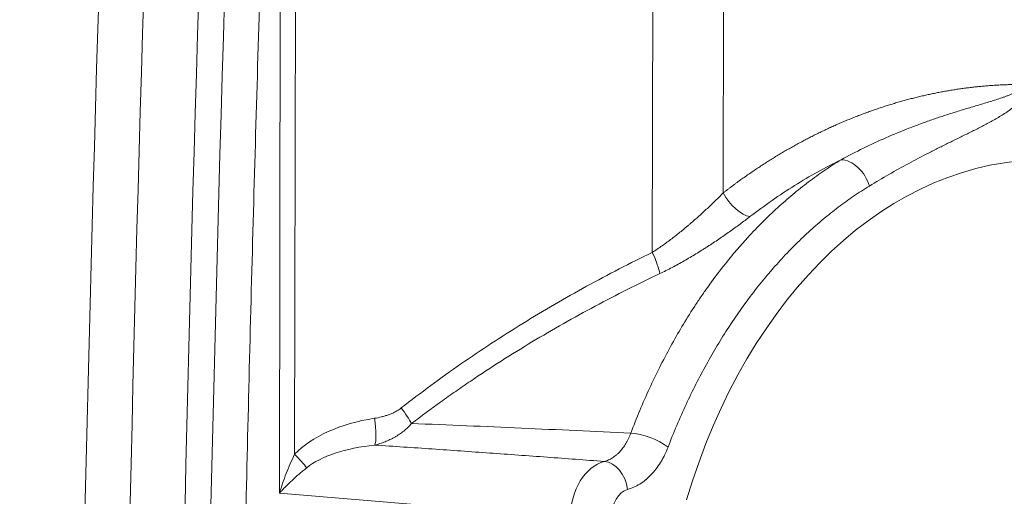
# Model space of a CAD drawing. Header units: millimetres. Extents: x 0 to 594, y 0 to 420.
# Tile 115 of 256: x 221.55 to 226.74, y 324.41 to 326.93. Entities that reach past the tile are written whole.
import ezdxf

# ---------------------------------------------------------------- set-up
doc = ezdxf.new("R2010")
doc.units = ezdxf.units.MM
doc.layers.add('1', color=7, linetype='Continuous', true_color=0xffffff)
doc.styles.add('Arial', font='txt')
doc.dimstyles.get("Standard").update_dxf_attribs({"dimtxt": 0.18, "dimasz": 0.18, "dimexe": 0.18, "dimexo": 0.0625, "dimgap": 0.09, "dimtad": 0, "dimtih": 1, "dimtoh": 1, "dimdec": 4, "dimzin": 0, "dimdsep": 46, "dimtxsty": 'Standard', "dimcen": 0.09, "dimadec": 0, "dimazin": 0, "dimtfac": 1, "dimtdec": 4, "dimtofl": 0, "dimtmove": 0, "dimatfit": 3, "dimfxl": 0, "dimtolj": 1, "dimtzin": 0, "dimarcsym": 0})

# ---------------------------------------------------------------- blocks, each defined once
blk = doc.blocks.new('_U5')
at = {"layer": '1', "color": 18, "lineweight": 18}
for p, q in [((170.9219, 289.963), (170.9219, 380.6252)), ((338.7503, 348.6183), (338.7503, 380.6252)), ((170.9219, 378.6252), (248.7529, 378.6252)), ((338.7503, 378.6252), (260.9193, 378.6252))]:
    blk.add_line(p, q, dxfattribs=at)
at = {"layer": '1', "color": 18}
for points in [[(170.9219, 378.6252), (174.4219, 379.563), (174.4219, 377.6874)], [(338.7503, 378.6252), (335.2503, 377.6874), (335.2503, 379.563)]]:
    blk.add_solid(points, dxfattribs=at)
at = {"layer": '1', "color": 18, "linetype": 'Continuous', "lineweight": 13, "insert": (250.4384, 375.9894), "char_height": 3.5, "attachment_point": 7, "line_spacing_factor": 1.047437, "style": 'Arial'}
blk.add_mtext('\\fArial|b0|i0;\\W1.0000;3.36', dxfattribs=at)
blk = doc.blocks.new('_U9')
at = {"layer": '1', "color": 18, "lineweight": 18}
for p, q in [((135.9242, 328.6865), (181.306, 328.6865)), ((179.306, 328.6865), (179.306, 250.8383)), ((170.9219, 289.963), (181.306, 289.963)), ((179.306, 250.8383), (184.306, 250.8383))]:
    blk.add_line(p, q, dxfattribs=at)
at = {"layer": '1', "color": 18}
for points in [[(179.306, 328.6865), (180.2438, 325.1865), (178.3681, 325.1865)], [(179.306, 289.963), (178.3681, 293.463), (180.2438, 293.463)]]:
    blk.add_solid(points, dxfattribs=at)
at = {"layer": '1', "color": 18, "linetype": 'Continuous', "lineweight": 13, "char_height": 3.5, "attachment_point": 7, "line_spacing_factor": 1.047437, "style": 'Arial'}
for s, insert in [('\\fArial|b0|i0;\\W1.0000;0.8', (185.9915, 248.2025)), ('\\fArial|b0|i0;\\W1.0000;FWD LIFT POINTS', (185.9915, 241.1404))]:
    blk.add_mtext(s, dxfattribs=dict(at, insert=insert))

msp = doc.modelspace()

# ---------------------------------------------------------------- linework, layer by layer
at = {"layer": '1', "color": 155, "linetype": 'Continuous', "lineweight": 13}
for p, q in [((223.0074, 330.8217), (222.9979, 324.6361)), ((224.8851, 325.7015), (224.893, 330.8336)), ((225.2671, 330.8503), (225.2596, 326.0154)), ((222.9181, 324.4308), (222.9273, 330.4195)), ((224.452, 324.3025), (222.9181, 324.4308))]:
    msp.add_line(p, q, dxfattribs=at)
at = {"layer": '1', "color": 155, "linetype": 'Continuous', "lineweight": 18}
msp.add_ellipse((226.9589, 323.2413), major_axis=(0, -2.9494), ratio=0.697254, start_param=3.13417, end_param=4.310697, dxfattribs=at)
at = {"layer": '1', "color": 155, "linetype": 'Continuous', "lineweight": 13}
for centre, major_axis, ratio, start_param, end_param in [((225.921, 326.0519), (-0.0784, 0.1279), 0.673275, 4.320092, 5.893157), ((225.3433, 326.0153), (0.0922, -0.1183), 0.468063, 4.361908, 5.817048), ((224.8566, 325.7016), (0.0656, -0.1349), 0.171548, 0.511095, 1.487155), ((223.532, 324.8803), (0.0925, -0.1181), 0.150602, 0.689175, 1.452898), ((223.6721, 324.3878), (0.767, -0.0566), 0.585049, 1.949647, 2.685942), ((223.3907, 324.8257), (0.0232, -0.1482), 0.188005, 0.275952, 1.540985), ((224.8586, 324.6734), (-0.14, 0.0537), 0.356477, 3.961766, 5.511843), ((223.6436, 324.3878), (0.6593, -0.0503), 0.453679, 1.950257, 2.686552), ((222.9694, 324.6361), (0.1076, -0.1045), 0.133541, 0.687305, 1.433606), ((224.6627, 324.3026), (-0.0127, -0.2999), 0.701706, 3.348606, 4.742444), ((224.6449, 324.4505), (-0.0383, 0.145), 0.718449, 4.523616, 6.047679), ((224.7723, 324.3025), (-0.0008, -0.1502), 0.683042, 3.323971, 4.71781)]:
    msp.add_ellipse(centre, major_axis=major_axis, ratio=ratio, start_param=start_param, end_param=end_param, dxfattribs=at)
for points, degree in [([(222.0868, 330.3983), (221.9025, 325.982), (221.8103, 321.5658), (221.8102, 317.1495)], 3), ([(222.7476, 330.3415), (222.5656, 325.9469), (222.4746, 321.5482), (222.4746, 317.1495)], 3), ([(225.2596, 326.0154), (225.348, 326.0842), (225.5315, 326.2063), (225.7207, 326.3124), (225.9157, 326.4025), (226.1166, 326.4761), (226.3217, 326.5321), (226.5283, 326.5695), (226.7361, 326.5882), (226.8393, 326.5877)], 2)]:
    msp.add_open_spline(points, degree=degree, dxfattribs=at)
at = {"layer": '1', "color": 155, "linetype": 'Continuous', "lineweight": 18}
for points, degree in [([(222.0483, 317.1495), (222.0483, 321.5567), (222.1395, 325.964), (222.3217, 330.3666)], 3), ([(222.338, 317.1495), (222.3381, 321.5532), (222.4292, 325.9569), (222.6113, 330.3559)], 3), ([(222.6596, 317.1495), (222.6598, 323.7498), (222.9335, 330.3433)], 2)]:
    msp.add_open_spline(points, degree=degree, dxfattribs=at)
at = {"layer": '1', "color": 155, "linetype": 'Continuous', "lineweight": 13}
for points, knots in [([(225.8813, 326.1902), (225.9203, 326.2114), (225.9595, 326.2317), (226.0385, 326.2704), (226.0782, 326.2888), (226.1582, 326.3239), (226.1984, 326.3405), (226.2591, 326.3642), (226.2793, 326.3719), (226.32, 326.3868), (226.3404, 326.3941), (226.3812, 326.4083), (226.4016, 326.4152), (226.4425, 326.4287), (226.463, 326.4352), (226.5041, 326.4481), (226.5246, 326.4544), (226.5657, 326.4668), (226.5863, 326.4729), (226.6172, 326.4821), (226.6274, 326.4852), (226.648, 326.4914), (226.6583, 326.4945), (226.6788, 326.5007), (226.6891, 326.5039), (226.7095, 326.5105), (226.7197, 326.5138), (226.735, 326.5191), (226.7401, 326.5209), (226.7502, 326.5245), (226.7553, 326.5264), (226.7654, 326.5303), (226.7704, 326.5324), (226.7805, 326.5366), (226.7854, 326.5388), (226.7953, 326.5436), (226.8002, 326.5461), (226.8075, 326.5502), (226.8099, 326.5516), (226.8146, 326.5546), (226.817, 326.5562), (226.8215, 326.5596), (226.8238, 326.5613), (226.827, 326.5643), (226.8281, 326.5653), (226.8301, 326.5675), (226.8311, 326.5686), (226.8331, 326.571), (226.834, 326.5722), (226.8357, 326.5749), (226.8364, 326.5763), (226.8374, 326.5785), (226.8377, 326.5793), (226.8383, 326.5809), (226.8385, 326.5817), (226.8391, 326.5842), (226.8393, 326.586), (226.8393, 326.5877)], [0, 0, 0, 0, 0.125, 0.125, 0.25, 0.25, 0.375, 0.375, 0.4375, 0.4375, 0.5, 0.5, 0.5625, 0.5625, 0.625, 0.625, 0.6875, 0.6875, 0.75, 0.75, 0.78125, 0.78125, 0.8125, 0.8125, 0.84375, 0.84375, 0.875, 0.875, 0.890625, 0.890625, 0.90625, 0.90625, 0.921875, 0.921875, 0.9375, 0.9375, 0.953125, 0.953125, 0.960938, 0.960938, 0.96875, 0.96875, 0.976563, 0.976563, 0.980469, 0.980469, 0.984375, 0.984375, 0.988281, 0.988281, 0.992188, 0.992188, 0.994141, 0.994141, 0.996094, 0.996094, 1, 1, 1, 1]), ([(226.8534, 326.5398), (226.852, 326.537), (226.8506, 326.5343), (226.8476, 326.5291), (226.846, 326.5266), (226.8428, 326.5217), (226.8412, 326.5193), (226.8377, 326.5146), (226.836, 326.5123), (226.8307, 326.5057), (226.827, 326.5015), (226.8213, 326.4955), (226.8194, 326.4935), (226.8156, 326.4896), (226.8136, 326.4877), (226.8078, 326.4822), (226.8038, 326.4786), (226.7958, 326.4717), (226.7917, 326.4683), (226.7795, 326.4586), (226.7712, 326.4525), (226.7544, 326.4408), (226.7459, 326.4352), (226.7288, 326.4243), (226.7202, 326.4191), (226.703, 326.4089), (226.6943, 326.4039), (226.677, 326.3942), (226.6682, 326.3894), (226.6421, 326.3754), (226.6246, 326.3663), (226.5894, 326.3484), (226.5719, 326.3396), (226.5366, 326.3222), (226.519, 326.3135), (226.4838, 326.2962), (226.4662, 326.2875), (226.4309, 326.2701), (226.4133, 326.2614), (226.3782, 326.2438), (226.3606, 326.2349), (226.308, 326.208), (226.273, 326.1897), (226.2032, 326.1521), (226.1685, 326.1328), (226.0993, 326.0931), (226.0648, 326.0727), (226.0305, 326.0517)], [0, 0, 0, 0, 0.007813, 0.007813, 0.015625, 0.015625, 0.023438, 0.023438, 0.03125, 0.03125, 0.046875, 0.046875, 0.054688, 0.054688, 0.0625, 0.0625, 0.078125, 0.078125, 0.09375, 0.09375, 0.125, 0.125, 0.15625, 0.15625, 0.1875, 0.1875, 0.21875, 0.21875, 0.25, 0.25, 0.3125, 0.3125, 0.375, 0.375, 0.4375, 0.4375, 0.5, 0.5, 0.5625, 0.5625, 0.625, 0.625, 0.75, 0.75, 0.875, 0.875, 1, 1, 1, 1]), ([(224.7716, 324.7467), (224.7869, 324.7872), (224.8186, 324.8669), (224.8526, 324.9443), (224.905, 325.0587), (224.9422, 325.1326), (225.001, 325.24), (225.0414, 325.3104), (225.0838, 325.3785), (225.1165, 325.4287), (225.1275, 325.4453), (225.1442, 325.4699), (225.1498, 325.4781), (225.1611, 325.4944), (225.1668, 325.5024), (225.1952, 325.5426), (225.2417, 325.6055), (225.2899, 325.6655), (225.3206, 325.7021), (225.3268, 325.7094), (225.3392, 325.7238), (225.3578, 325.7453), (225.3767, 325.7664), (225.4146, 325.8079), (225.4403, 325.8347), (225.4922, 325.8867), (225.5449, 325.9371), (225.6259, 326.0078), (225.6812, 326.0518), (225.7372, 326.0941), (225.7939, 326.1348), (225.8519, 326.1723), (225.8813, 326.1902)], [0, 0, 0, 0, 0.0625, 0.125, 0.125, 0.25, 0.25, 0.3125, 0.375, 0.375, 0.40625, 0.40625, 0.421875, 0.421875, 0.4375, 0.4375, 0.5, 0.5625, 0.5625, 0.578125, 0.578125, 0.59375, 0.625, 0.625, 0.6875, 0.6875, 0.75, 0.8125, 0.875, 0.875, 0.9375, 1, 1, 1, 1]), ([(225.8813, 326.1902), (225.8396, 326.1698), (225.7983, 326.1483), (225.7166, 326.1029), (225.6762, 326.0791), (225.5961, 326.0291), (225.5168, 325.9768), (225.4391, 325.9198), (225.4007, 325.8902)], [0, 0, 0, 0, 0.25, 0.25, 0.5, 0.5, 0.75, 1, 1, 1, 1]), ([(226.0305, 326.0517), (226.0025, 326.0345), (225.947, 325.9986), (225.8928, 325.9595), (225.8392, 325.9189), (225.7863, 325.8767), (225.7087, 325.8088), (225.6583, 325.7604), (225.6085, 325.7105), (225.5839, 325.6847), (225.5475, 325.6449), (225.5294, 325.6247), (225.5115, 325.604), (225.5026, 325.5936), (225.4966, 325.5866), (225.4907, 325.5796), (225.4642, 325.548), (225.4412, 325.5193), (225.3734, 325.4314), (225.3302, 325.3704), (225.2682, 325.2754), (225.2278, 325.2109), (225.1893, 325.144), (225.1329, 325.042), (225.0973, 324.9716), (225.0466, 324.8624), (225.0139, 324.7884), (224.983, 324.712), (224.9681, 324.6732)], [0, 0, 0, 0, 0.0625, 0.125, 0.125, 0.1875, 0.25, 0.3125, 0.3125, 0.375, 0.375, 0.40625, 0.421875, 0.421875, 0.429687, 0.4375, 0.4375, 0.5, 0.5, 0.625, 0.625, 0.6875, 0.75, 0.75, 0.875, 0.875, 0.9375, 1, 1, 1, 1]), ([(224.8851, 325.7015), (224.8939, 325.7071), (224.9027, 325.7128), (224.92, 325.7244), (224.9286, 325.7303), (224.9543, 325.7483), (224.9711, 325.7607), (225.0043, 325.786), (225.0207, 325.799), (225.0451, 325.8188), (225.0531, 325.8254), (225.0652, 325.8355), (225.0692, 325.8389), (225.0771, 325.8456), (225.0811, 325.849), (225.1008, 325.8659), (225.1162, 325.8794), (225.1464, 325.9066), (225.1612, 325.9202), (225.1903, 325.9474), (225.2045, 325.961), (225.2325, 325.9882), (225.2462, 326.0018), (225.2596, 326.0154)], [0, 0, 0, 0, 0.0625, 0.0625, 0.125, 0.125, 0.25, 0.25, 0.375, 0.375, 0.4375, 0.4375, 0.46875, 0.46875, 0.5, 0.5, 0.625, 0.625, 0.75, 0.75, 0.875, 0.875, 1, 1, 1, 1]), ([(225.4007, 325.8902), (225.3836, 325.8769), (225.366, 325.8637), (225.3302, 325.8372), (225.3119, 325.8239), (225.2746, 325.7975), (225.2556, 325.7843), (225.2169, 325.7581), (225.1971, 325.745), (225.1719, 325.7287), (225.1643, 325.7238), (225.1566, 325.7189), (225.1515, 325.7157), (225.1489, 325.7141), (225.1361, 325.706), (225.1258, 325.6996), (225.0948, 325.6807), (225.074, 325.6684), (225.0321, 325.6445), (225.0109, 325.6329), (224.9683, 325.6105), (224.9468, 325.5997), (224.9251, 325.5894)], [0, 0, 0, 0, 0.125, 0.125, 0.25, 0.25, 0.375, 0.375, 0.5, 0.5, 0.53125, 0.546875, 0.546875, 0.5625, 0.5625, 0.625, 0.625, 0.75, 0.75, 0.875, 0.875, 1, 1, 1, 1]), ([(223.5605, 324.8803), (223.6121, 324.9206), (223.6641, 324.9601), (223.7691, 325.0375), (223.8221, 325.0754), (223.9825, 325.1868), (224.0912, 325.2579), (224.257, 325.3603), (224.3683, 325.4271), (224.4814, 325.491), (224.6523, 325.5848), (224.7679, 325.6445), (224.8851, 325.7015)], [0, 0, 0, 0, 0.125, 0.125, 0.25, 0.25, 0.5, 0.5, 0.625, 0.75, 0.75, 1, 1, 1, 1]), ([(224.9251, 325.5894), (224.8096, 325.5348), (224.6956, 325.4774), (224.5269, 325.3873), (224.4152, 325.3258), (224.305, 325.2614), (224.141, 325.1628), (224.0197, 325.0855), (223.9006, 325.0044), (223.8742, 324.9863), (223.8611, 324.9771), (223.8216, 324.9497), (223.7954, 324.9312), (223.7173, 324.8751), (223.6657, 324.8369), (223.6147, 324.798)], [0, 0, 0, 0, 0.25, 0.25, 0.375, 0.5, 0.5, 0.75, 0.78125, 0.78125, 0.8125, 0.8125, 0.875, 0.875, 1, 1, 1, 1]), ([(223.4192, 324.8256), (223.4318, 324.8276), (223.4443, 324.8301), (223.4628, 324.8347), (223.469, 324.8364), (223.4812, 324.8401), (223.4872, 324.8421), (223.4963, 324.8454), (223.4993, 324.8465), (223.5052, 324.8489), (223.5081, 324.8501), (223.5169, 324.854), (223.5226, 324.8567), (223.5339, 324.8626), (223.5394, 324.8658), (223.5502, 324.8726), (223.5555, 324.8763), (223.5605, 324.8803)], [0, 0, 0, 0, 0.25, 0.25, 0.375, 0.375, 0.5, 0.5, 0.5625, 0.5625, 0.625, 0.625, 0.75, 0.75, 0.875, 0.875, 1, 1, 1, 1]), ([(223.6147, 324.798), (223.6084, 324.7907), (223.6017, 324.7838), (223.588, 324.7707), (223.5808, 324.7644), (223.5661, 324.7525), (223.5584, 324.7469), (223.5427, 324.7362), (223.5346, 324.7312), (223.5242, 324.7252), (223.5221, 324.7241), (223.5179, 324.7218), (223.5116, 324.7184), (223.5052, 324.7152), (223.4923, 324.709), (223.4836, 324.7052), (223.466, 324.6982), (223.4571, 324.695), (223.439, 324.6892), (223.4298, 324.6866), (223.4205, 324.6843)], [0, 0, 0, 0, 0.125, 0.125, 0.25, 0.25, 0.375, 0.375, 0.5, 0.5, 0.53125, 0.53125, 0.5625, 0.625, 0.625, 0.75, 0.75, 0.875, 0.875, 1, 1, 1, 1]), ([(223.6147, 324.798), (223.7116, 324.7944), (223.8083, 324.7905), (224.0016, 324.7825), (224.0981, 324.7783), (224.2908, 324.7696), (224.3871, 324.7652), (224.5795, 324.7561), (224.6756, 324.7514), (224.7716, 324.7467)], [0, 0, 0, 0, 0.25, 0.25, 0.5, 0.5, 0.75, 0.75, 1, 1, 1, 1]), ([(224.6319, 324.5979), (224.6393, 324.5999), (224.6466, 324.6025), (224.6609, 324.6087), (224.6678, 324.6124), (224.6815, 324.6209), (224.6881, 324.6258), (224.6963, 324.6325), (224.6979, 324.6339), (224.7011, 324.6368), (224.7027, 324.6382), (224.7074, 324.6426), (224.7104, 324.6457), (224.7194, 324.6553), (224.7251, 324.6621), (224.736, 324.6767), (224.7412, 324.6845), (224.7474, 324.6948), (224.7486, 324.6969), (224.751, 324.7012), (224.7521, 324.7033), (224.7556, 324.7098), (224.7578, 324.7142), (224.7641, 324.7277), (224.768, 324.737), (224.7716, 324.7467)], [0, 0, 0, 0, 0.125, 0.125, 0.25, 0.25, 0.375, 0.375, 0.40625, 0.40625, 0.4375, 0.4375, 0.5, 0.5, 0.625, 0.625, 0.75, 0.75, 0.78125, 0.78125, 0.8125, 0.8125, 0.875, 0.875, 1, 1, 1, 1]), ([(224.6319, 324.5979), (224.5312, 324.6055), (224.4305, 324.613), (224.2289, 324.6278), (224.1281, 324.6352), (223.9262, 324.6496), (223.8252, 324.6567), (223.623, 324.6707), (223.5218, 324.6776), (223.4205, 324.6843)], [0, 0, 0, 0, 0.25, 0.25, 0.5, 0.5, 0.75, 0.75, 1, 1, 1, 1]), ([(222.9181, 324.4308), (222.9184, 324.4318), (222.9187, 324.4329), (222.9194, 324.4351), (222.9203, 324.4383), (222.9227, 324.4459), (222.9261, 324.4567), (222.9289, 324.4653), (222.9317, 324.4739), (222.9332, 324.4783), (222.9406, 324.4998), (222.9469, 324.517), (222.9602, 324.5512), (222.9672, 324.5683), (222.9819, 324.6023), (222.9897, 324.6192), (222.9979, 324.6361)], [0, 0, 0, 0, 0.015625, 0.015625, 0.03125, 0.0625, 0.125, 0.1875, 0.1875, 0.25, 0.25, 0.5, 0.5, 0.75, 0.75, 1, 1, 1, 1]), ([(224.9681, 324.6732), (224.9626, 324.6587), (224.9565, 324.6447), (224.9466, 324.6245), (224.9414, 324.6146), (224.936, 324.6049), (224.9323, 324.5986), (224.9304, 324.5955), (224.9209, 324.58), (224.9129, 324.5684), (224.8962, 324.5465), (224.8874, 324.5362), (224.8736, 324.5219), (224.8666, 324.515), (224.8582, 324.5074), (224.8545, 324.5043), (224.852, 324.5022), (224.8508, 324.5012), (224.8396, 324.492), (224.8295, 324.4848), (224.8087, 324.472), (224.7982, 324.4665), (224.7766, 324.4571), (224.7656, 324.4533), (224.7544, 324.4503)], [0, 0, 0, 0, 0.125, 0.125, 0.1875, 0.21875, 0.21875, 0.25, 0.25, 0.375, 0.375, 0.5, 0.5, 0.5625, 0.59375, 0.609375, 0.609375, 0.625, 0.625, 0.75, 0.75, 0.875, 0.875, 1, 1, 1, 1]), ([(223.0614, 324.5645), (223.0545, 324.559), (223.0477, 324.5535), (223.0344, 324.5424), (223.0278, 324.5369), (223.0086, 324.5204), (222.9962, 324.5093), (222.9723, 324.487), (222.9608, 324.4758), (222.947, 324.4618), (222.9443, 324.459), (222.9389, 324.4533), (222.9335, 324.4477), (222.927, 324.4406), (222.9225, 324.4357), (222.9206, 324.4336), (222.9193, 324.4322), (222.9187, 324.4315), (222.9181, 324.4308)], [0, 0, 0, 0, 0.125, 0.125, 0.25, 0.25, 0.5, 0.5, 0.75, 0.75, 0.8125, 0.8125, 0.875, 0.9375, 0.96875, 0.984375, 0.984375, 1, 1, 1, 1])]:
    msp.add_open_spline(points, degree=3, knots=knots, dxfattribs=at)

# ---------------------------------------------------------------- dimensions: what is measured, and where the dimension line sits
at = {"layer": '1', "color": 18, "linetype": 'Continuous', "lineweight": 13}
dim = msp.add_linear_dim(base=(170.9219, 378.6252), p1=(338.7503, 348.6183), p2=(170.9219, 289.963), dimstyle='Standard', override={"dimtxt": 3.5, "dimasz": 3.5, "dimexe": 2, "dimexo": 0, "dimgap": 1.5, "dimtih": 1, "dimtoh": 1, "dimdec": 2, "dimlfac": 0.02, "dimdsep": 46, "dimlunit": 2, "dimtxsty": 'Arial', "dimsah": 1, "dimse1": 0, "dimse2": 0, "dimsd1": 0, "dimsd2": 0, "dimclrd": 18, "dimclre": 18, "dimclrt": 18, "dimtol": 0, "dimtm": -0.1, "dimtfac": 1, "dimtdec": 2, "dimtofl": 1, "dimtmove": 0, "dimlwd": 18, "dimlwe": 18}, dxfattribs=at)
dim.commit()
dim.dimension.update_dxf_attribs({"geometry": '_U5', "text_midpoint": (254.8361, 378.6252), "dimtype": 160})
dim = msp.add_linear_dim(base=(179.306, 289.963), p1=(135.9242, 328.6865), p2=(170.9219, 289.963), angle=90, text=' <> \\P\\fArial|b0|i0;\\C18;{\\H1.00x;\\fArial|b0|i0;FWD LIFT POINTS\\fArial|b0|i0;}\\C18;', dimstyle='Standard', override={"dimtxt": 3.5, "dimasz": 3.5, "dimexe": 2, "dimexo": 0, "dimgap": 1.5, "dimtih": 1, "dimtoh": 1, "dimdec": 1, "dimlfac": 0.02, "dimdsep": 46, "dimlunit": 2, "dimtxsty": 'Arial', "dimsah": 1, "dimse1": 0, "dimse2": 0, "dimsd1": 0, "dimsd2": 0, "dimclrd": 18, "dimclre": 18, "dimclrt": 18, "dimtol": 0, "dimtm": -0.1, "dimtfac": 1, "dimtdec": 2, "dimtofl": 1, "dimtmove": 1, "dimlwd": 18, "dimlwe": 18}, dxfattribs=at)
dim.commit()
dim.dimension.update_dxf_attribs({"geometry": '_U9', "text_midpoint": (206.6381, 247.3073), "dimtype": 160})

doc.saveas('drawing.dxf')
